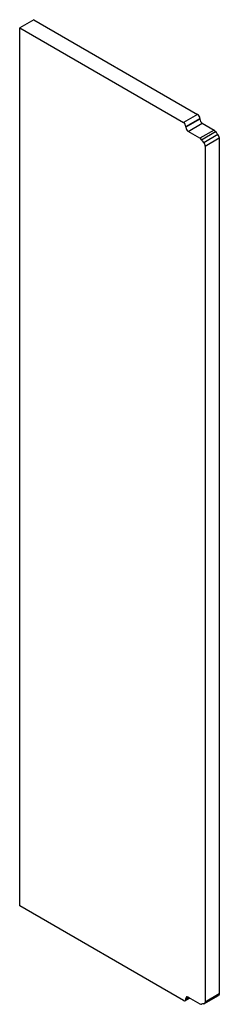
# Model space of a CAD drawing. Header units: inches. Extents: x 25 to 185, y 8 to 96.
# Tile 2 of 2: x 178 to 185, y 59 to 96. Entities that reach past the tile are written whole.
import ezdxf

# ---------------------------------------------------------------- set-up
doc = ezdxf.new("R2010")
doc.units = ezdxf.units.IN
doc.header["$MEASUREMENT"] = 0
doc.layers.add('Visible Edges(ANSI)', color=7, linetype='Continuous', lineweight=25)
doc.layers.add('Visible Tangent Edges(ANSI)', color=7, linetype='Continuous', lineweight=25)

msp = doc.modelspace()

# ---------------------------------------------------------------- linework, layer by layer
at = {"layer": 'Visible Edges(ANSI)'}
for p, q in [((178.192, 95.727), (177.662, 95.421)), ((177.662, 95.421), (183.819, 91.866)), ((177.662, 62.464), (177.662, 95.421)), ((178.192, 95.727), (184.35, 92.172)), ((183.908, 91.688), (183.908, 91.713)), ((184.438, 92.019), (184.438, 91.994)), ((184.526, 91.841), (184.967, 91.586)), ((184.437, 91.28), (183.996, 91.535)), ((184.637, 90.982), (184.637, 58.849)), ((185.167, 91.288), (185.167, 59.156)), ((183.819, 58.909), (177.662, 62.464)), ((184.055, 59.003), (183.882, 58.903)), ((183.908, 58.96), (183.908, 58.985)), ((183.996, 59.037), (184.437, 58.782)), ((184.611, 58.792), (185.141, 59.098))]:
    msp.add_line(p, q, dxfattribs=at)
for centre, major_axis, start_param, end_param in [((184.35, 92.07), (-0.063, 0.108), 3.926991, 5.497787), ((183.819, 91.764), (0.062, -0.108), 0.785398, 2.356194), ((183.996, 91.637), (0.063, -0.108), 3.926991, 5.497787), ((184.526, 91.943), (-0.062, 0.108), 0.785398, 2.356194), ((184.967, 91.484), (-0.062, 0.108), 4.787846, 5.497787), ((185.255, 91.705), (0.25, -0.433), 4.787846, 5.08627), ((185.079, 91.339), (-0.063, 0.108), 3.926991, 5.08627), ((184.437, 91.178), (0.062, -0.108), 1.646253, 2.356194), ((184.725, 91.399), (-0.25, 0.433), 1.646253, 1.944678), ((184.548, 91.033), (0.062, -0.108), 0.785398, 1.944678), ((185.079, 59.207), (0.063, -0.108), 0, 0.785398), ((183.819, 59.011), (0.063, -0.108), 5.497787, 7.068583), ((183.996, 58.934), (-0.063, 0.108), 5.497787, 7.068583), ((184.437, 58.884), (0.062, -0.108), 5.497787, 6.207729), ((184.725, 58.331), (-0.25, 0.433), 5.909304, 6.207729), ((184.548, 58.9), (0.062, -0.108), 5.909304, 7.068583)]:
    msp.add_ellipse(centre, major_axis=major_axis, ratio=0.57735, start_param=start_param, end_param=end_param, dxfattribs=at)
at = {"layer": 'Visible Tangent Edges(ANSI)'}
for p, q in [((184.35, 92.172), (183.819, 91.866)), ((183.908, 91.713), (184.438, 92.019)), ((184.438, 91.994), (183.908, 91.688)), ((183.996, 91.535), (184.526, 91.841)), ((184.967, 91.586), (184.437, 91.28)), ((184.495, 91.222), (185.025, 91.528)), ((185.114, 91.412), (184.584, 91.106)), ((184.637, 90.982), (185.167, 91.288)), ((185.167, 59.156), (184.637, 58.849)), ((183.908, 58.985), (183.996, 59.037)), ((184.018, 59.024), (183.908, 58.96))]:
    msp.add_line(p, q, dxfattribs=at)

doc.saveas('drawing.dxf')
